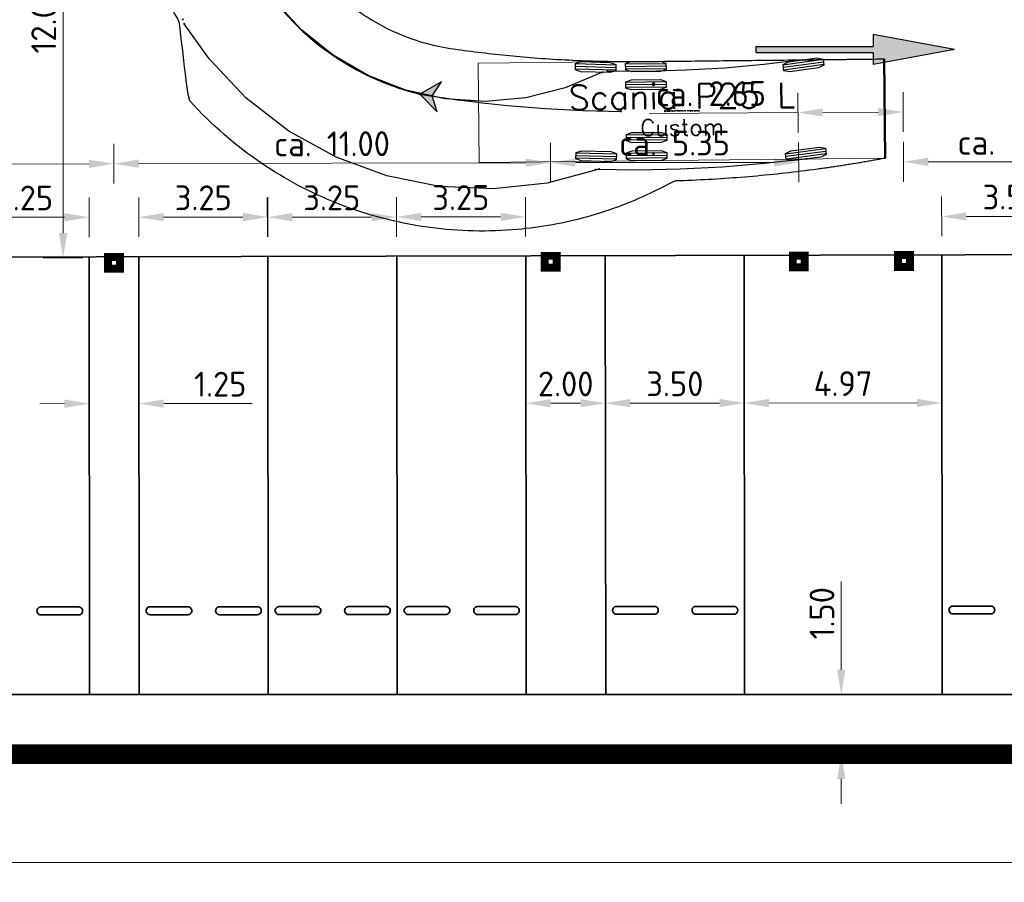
# Model space of a CAD drawing. Header units: metres. Extents: x -173 to 224, y -295 to 41.
# Tile 22 of 41: x 3 to 28, y -30 to -8. Entities that reach past the tile are written whole.
import ezdxf
from ezdxf.enums import TextEntityAlignment as Align

# ---------------------------------------------------------------- set-up
doc = ezdxf.new("R2010")
doc.units = ezdxf.units.M
doc.layers.get('0').update_dxf_attribs({"lineweight": 25})
doc.layers.get('Defpoints').update_dxf_attribs({"color": 40, "lineweight": 25})
for name, color, linetype, lineweight in [('N-WE-VH-KANTVERHARDING-G', 210, 'Continuous', 35), ('N-WE-VW-MARKERING_PIJL-S', 7, 'Continuous', 25), ('X-XX-AL-AANKLEDING-S', 7, 'Continuous', 25), ('X-XX-AL-M-250', 7, 'Continuous', 18)]:
    doc.layers.add(name, color=color, linetype=linetype, lineweight=lineweight)
doc.layers.add('X-XX-AL-BESTAANDE PIJLER OVERKAPPING-A', color=130, linetype='Continuous')
doc.layers.add('X-XX-AL-EXTRA TERREIN PARKEREN', color=30, linetype='Continuous')
doc.styles.add('NLCS-ISO-M250-T25', font='NLCS-ISO.ttf', dxfattribs={"height": 0.625})
doc.styles.add('TSText', font='Simplex.shx')
doc.dimstyles.new('NLCS-M250-T25-PIJL_L2_H4', dxfattribs={"dimscale": 0.25, "dimtxt": 2.5, "dimasz": 2.5, "dimexe": 2, "dimexo": 2, "dimgap": 0.7, "dimtad": 1, "dimzin": 0, "dimdsep": 46, "dimtxsty": 'NLCS-ISO-M250-T25', "dimcen": 0, "dimdle": 2, "dimclrd": 256, "dimclre": 256, "dimclrt": 256, "dimadec": 4, "dimazin": 0, "dimtfac": 1, "dimtdec": 3, "dimtofl": 0, "dimtmove": 0, "dimatfit": 3, "dimfxl": 2, "dimfxlon": 1, "dimtfillclr": 256, "dimtolj": 1, "dimtzin": 0, "dimlwd": -1, "dimlwe": -1, "dimarcsym": 0})

# ---------------------------------------------------------------- blocks, each defined once
blk = doc.blocks.new('*D85')
at = {"layer": 'Defpoints', "color": 0, "transparency": 16777216}
for p in [(-5.896, -26.654), (81.638, -26.654), (81.638, -29.383)]:
    blk.add_point(p, dxfattribs=at)
at = {"layer": 'X-XX-AL-M-250', "transparency": 16777216}
for p, q in [((-5.896, -28.883), (-5.896, -29.883)), ((81.638, -28.883), (81.638, -29.883)), ((-5.271, -29.383), (81.013, -29.383))]:
    blk.add_line(p, q, dxfattribs=at)
for points in [[(-5.271, -29.279), (-5.271, -29.487), (-5.896, -29.383)], [(81.013, -29.279), (81.013, -29.487), (81.638, -29.383)]]:
    blk.add_solid(points, dxfattribs=at)
at = {"layer": 'X-XX-AL-M-250', "transparency": 16777216, "insert": (37.871, -28.896), "char_height": 0.625, "attachment_point": 5, "style": 'NLCS-ISO-M250-T25'}
blk.add_mtext('\\A1;87.53', dxfattribs=at)
blk = doc.blocks.new('N-SVW-MARKERING_PIJL_RD_5.0')
blk.add_hatch(color=256).paths.add_polyline_path([(2.95, 0.375), (2.95, 0.075), (0, 0.075), (0, -0.075), (2.95, -0.075), (2.95, -0.375), (5, 0)])
for p, q in [((2.95, 0.375), (2.95, 0.075)), ((5, 0), (2.95, 0.375)), ((0, 0.075), (2.95, 0.075)), ((0, -0.075), (0, 0.075)), ((5, 0), (2.95, -0.375)), ((0, -0.075), (2.95, -0.075)), ((2.95, -0.075), (2.95, -0.375))]:
    blk.add_line(p, q)
blk = doc.blocks.new('*D94')
at = {"layer": 'Defpoints', "color": 0, "transparency": 16777216}
for p in [(17.226, -2.154), (4.226, -14.154), (17.226, -14.154)]:
    blk.add_point(p, dxfattribs=at)
at = {"layer": 'X-XX-AL-M-250', "transparency": 16777216}
for p, q in [((4.726, -2.154), (3.726, -2.154)), ((4.226, -2.779), (4.226, -13.529)), ((4.726, -14.154), (3.726, -14.154))]:
    blk.add_line(p, q, dxfattribs=at)
for points in [[(4.122, -2.779), (4.33, -2.779), (4.226, -2.154)], [(4.122, -13.529), (4.33, -13.529), (4.226, -14.154)]]:
    blk.add_solid(points, dxfattribs=at)
at = {"layer": 'X-XX-AL-M-250', "transparency": 16777216, "insert": (3.739, -8.154), "char_height": 0.625, "attachment_point": 5, "rotation": 90, "style": 'NLCS-ISO-M250-T25'}
blk.add_mtext('\\A1;12.00', dxfattribs=at)
blk = doc.blocks.new('*U103')
at = {"layer": 'X-XX-AL-AANKLEDING-S', "color": 2, "linetype": 'Continuous', "lineweight": 0, "ltscale": 0.3048, "transparency": 33554687}
blk.add_circle((0, 0), 0.0127, dxfattribs=at)
blk = doc.blocks.new('*U104')
at = {"layer": 'X-XX-AL-AANKLEDING-S', "color": 2, "linetype": 'Continuous', "lineweight": 0, "ltscale": 0.3048, "transparency": 33554687}
blk.add_circle((0, 0), 0.0127, dxfattribs=at)
blk = doc.blocks.new('*U105')
at = {"layer": 'X-XX-AL-AANKLEDING-S', "color": 2, "linetype": 'Continuous', "lineweight": 0, "ltscale": 0.3048, "transparency": 33554687}
blk.add_circle((0, 0), 0.0127, dxfattribs=at)
blk = doc.blocks.new('*U106')
at = {"layer": 'X-XX-AL-AANKLEDING-S', "color": 2, "linetype": 'Continuous', "lineweight": 0, "ltscale": 0.3048, "transparency": 33554687}
blk.add_circle((0, 0), 0.0127, dxfattribs=at)
blk = doc.blocks.new('*U107')
at = {"layer": 'X-XX-AL-AANKLEDING-S', "color": 2, "linetype": 'Continuous', "lineweight": 0, "ltscale": 0.3048, "transparency": 33554687}
blk.add_circle((0, 0), 0.0127, dxfattribs=at)
blk = doc.blocks.new('*U109')
at = {"layer": 'X-XX-AL-AANKLEDING-S', "color": 2, "linetype": 'Continuous', "lineweight": 0, "ltscale": 0.3048, "transparency": 33554687}
blk.add_circle((0, 0), 0.0127, dxfattribs=at)
blk = doc.blocks.new('*U110')
at = {"layer": 'X-XX-AL-AANKLEDING-S', "color": 2, "linetype": 'Continuous', "lineweight": 0, "ltscale": 0.3048, "transparency": 33554687}
blk.add_circle((0, 0), 0.0127, dxfattribs=at)
blk = doc.blocks.new('*U113')
at = {"layer": 'X-XX-AL-AANKLEDING-S', "color": 2, "linetype": 'Continuous', "lineweight": 0, "ltscale": 0.3048, "transparency": 33554687}
blk.add_circle((0, 0), 0.0127, dxfattribs=at)
blk = doc.blocks.new('*U119')
at = {"layer": 'X-XX-AL-AANKLEDING-S', "color": 3, "linetype": 'Continuous', "ltscale": 0.3048, "transparency": 33554687, "flags": 128}
for points in [[(79.757, -11.646), (79.723, -11.652), (79.69, -11.659), (79.656, -11.665), (79.622, -11.671), (79.588, -11.677), (79.554, -11.683), (79.521, -11.689), (79.487, -11.695), (79.453, -11.701), (79.419, -11.707), (79.385, -11.713), (79.352, -11.719), (79.318, -11.725), (79.284, -11.731), (79.25, -11.737), (79.216, -11.742), (79.183, -11.748), (79.149, -11.754), (79.115, -11.759), (79.081, -11.765), (79.047, -11.771), (79.014, -11.776), (78.98, -11.782), (78.946, -11.787), (78.912, -11.793), (78.878, -11.798), (78.845, -11.803), (78.811, -11.809), (78.777, -11.814), (78.743, -11.819), (78.709, -11.825), (78.675, -11.83), (78.642, -11.835), (78.608, -11.84), (78.574, -11.845), (78.54, -11.85), (78.506, -11.855), (78.473, -11.86), (78.439, -11.865), (78.405, -11.87), (78.371, -11.875), (78.337, -11.88), (78.304, -11.885), (78.27, -11.89), (78.236, -11.895), (78.202, -11.899), (78.168, -11.904), (78.134, -11.909), (78.101, -11.913), (78.067, -11.918), (77.965, -11.931), (77.864, -11.945), (77.763, -11.958), (77.661, -11.97), (77.56, -11.983), (77.459, -11.995), (77.357, -12.007), (77.256, -12.018), (77.155, -12.029), (77.053, -12.04), (76.952, -12.051), (76.851, -12.061), (76.749, -12.071), (76.648, -12.081), (76.547, -12.09), (76.445, -12.099), (76.344, -12.108), (76.242, -12.116), (76.141, -12.125), (76.039, -12.132), (75.938, -12.14), (75.836, -12.147), (75.734, -12.154), (75.632, -12.161), (75.53, -12.167), (75.428, -12.174), (75.326, -12.179), (75.224, -12.185), (75.121, -12.19), (75.019, -12.195), (74.916, -12.2), (74.813, -12.204), (74.71, -12.208), (74.607, -12.212), (74.504, -12.215), (74.4, -12.25), (74.297, -12.306), (74.193, -12.361), (74.089, -12.414), (73.985, -12.466), (73.88, -12.516), (73.776, -12.565), (73.67, -12.613), (73.565, -12.659), (73.459, -12.705), (73.353, -12.749), (73.246, -12.791), (73.14, -12.832), (73.032, -12.872), (72.925, -12.911), (72.817, -12.948), (72.709, -12.984), (72.601, -13.019), (72.493, -13.053), (72.384, -13.085), (72.275, -13.115), (72.167, -13.145), (72.058, -13.174), (71.949, -13.2), (71.839, -13.226), (71.73, -13.251), (71.62, -13.274), (71.51, -13.296), (71.4, -13.316), (71.289, -13.336), (71.178, -13.354), (71.067, -13.371), (70.956, -13.387), (70.844, -13.402), (70.731, -13.415), (70.619, -13.427), (70.505, -13.437), (70.369, -13.449), (70.232, -13.458), (70.095, -13.466), (69.958, -13.471), (69.821, -13.475), (69.684, -13.477), (69.546, -13.476), (69.409, -13.474), (69.272, -13.47), (69.135, -13.464), (68.998, -13.457), (68.861, -13.447), (68.724, -13.436), (68.588, -13.422), (68.452, -13.407), (68.316, -13.39), (68.181, -13.371), (68.046, -13.35), (67.912, -13.327), (67.778, -13.303), (67.644, -13.276), (67.511, -13.248), (67.379, -13.219), (67.247, -13.187), (67.115, -13.153), (66.985, -13.118), (66.855, -13.081), (66.725, -13.043), (66.597, -13.002), (66.469, -12.96), (66.341, -12.916), (66.214, -12.871), (66.089, -12.824), (65.963, -12.775), (65.839, -12.724), (65.715, -12.672), (65.592, -12.618), (65.47, -12.563), (65.349, -12.506), (65.229, -12.447), (65.109, -12.387), (64.99, -12.325), (64.872, -12.262), (64.755, -12.197), (64.639, -12.13), (64.524, -12.062), (64.41, -11.992), (64.296, -11.921), (64.184, -11.848), (64.072, -11.774), (63.962, -11.698), (63.838, -11.61), (63.716, -11.521), (63.595, -11.43), (63.476, -11.337), (63.358, -11.242), (63.241, -11.145), (63.126, -11.046), (63.013, -10.946), (62.901, -10.844), (62.79, -10.74), (62.681, -10.635), (62.574, -10.528), (62.469, -10.419), (62.365, -10.309), (62.263, -10.197), (62.215, -10.038), (62.193, -9.86), (62.171, -9.686), (62.15, -9.514), (62.13, -9.346), (62.11, -9.181), (62.09, -9.018), (62.072, -8.858), (62.054, -8.701), (62.036, -8.546), (62.019, -8.394), (62.002, -8.243), (61.947, -8.117), (61.878, -8), (61.812, -7.881), (61.747, -7.761), (61.684, -7.641), (61.623, -7.519), (61.564, -7.397), (61.506, -7.273), (61.451, -7.15), (61.398, -7.025), (61.346, -6.901), (61.297, -6.775), (61.25, -6.65), (61.205, -6.525), (61.162, -6.399), (61.121, -6.274), (61.083, -6.149), (61.046, -6.024), (61.011, -5.899), (60.978, -5.774), (60.948, -5.65), (60.919, -5.525), (60.892, -5.402), (60.867, -5.278), (60.844, -5.155), (60.823, -5.033), (60.803, -4.911), (60.786, -4.789), (60.77, -4.668), (60.756, -4.548), (60.744, -4.428), (60.733, -4.309), (60.724, -4.19), (60.716, -4.073), (60.71, -3.956), (60.706, -3.84), (60.704, -3.724), (60.702, -3.61), (60.703, -3.497), (60.704, -3.384), (60.707, -3.272), (60.712, -3.161), (60.718, -3.05), (60.725, -2.94), (60.733, -2.831), (60.743, -2.722), (60.754, -2.614), (60.766, -2.507), (60.78, -2.4), (60.794, -2.293), (60.81, -2.187), (60.828, -2.081), (60.846, -1.976), (60.866, -1.87), (60.887, -1.765), (60.909, -1.66), (60.933, -1.555), (60.958, -1.451), (60.984, -1.346), (61.012, -1.241), (61.041, -1.136), (61.072, -1.032), (61.103, -0.927), (61.136, -0.822), (61.171, -0.717), (61.207, -0.613), (61.245, -0.508), (61.284, -0.403), (61.324, -0.298), (61.366, -0.194), (61.41, -0.089), (61.455, 0.016), (61.467, 0.119), (61.463, 0.222), (61.46, 0.324), (61.456, 0.427), (61.453, 0.53), (61.449, 0.633), (61.446, 0.736), (61.443, 0.838), (61.44, 0.941), (61.437, 1.044), (61.434, 1.147), (61.431, 1.249), (61.429, 1.352), (61.426, 1.455), (61.423, 1.558), (61.421, 1.661), (61.419, 1.763), (61.417, 1.866), (61.414, 1.969), (61.412, 2.072), (61.41, 2.174), (61.409, 2.277), (61.407, 2.38), (61.405, 2.482), (61.404, 2.585), (61.402, 2.687), (61.401, 2.79), (61.399, 2.893), (61.398, 2.995), (61.397, 3.098), (61.396, 3.2), (61.395, 3.303), (61.394, 3.405), (61.394, 3.508), (61.393, 3.61), (61.392, 3.712), (61.392, 3.815), (61.392, 3.917), (61.391, 4.019), (61.391, 4.121), (61.391, 4.224), (61.391, 4.326), (61.391, 4.428), (61.391, 4.53), (61.392, 4.632), (61.392, 4.734), (61.392, 4.836), (61.393, 4.938), (61.394, 5.04), (61.394, 5.142), (61.395, 5.244), (61.396, 5.346), (61.397, 5.448), (61.398, 5.549), (61.399, 5.651), (61.401, 5.753), (61.402, 5.855), (61.403, 5.956), (61.405, 6.058), (61.407, 6.16), (61.408, 6.261), (61.41, 6.363), (61.412, 6.464), (61.414, 6.566), (61.416, 6.667), (61.418, 6.769), (61.421, 6.87), (61.423, 6.971), (61.426, 7.072), (61.428, 7.172), (61.429, 7.206), (61.43, 7.24), (61.431, 7.273), (61.432, 7.307), (61.432, 7.341), (61.433, 7.375), (61.434, 7.409), (61.435, 7.442), (61.436, 7.476), (61.437, 7.51), (61.438, 7.544), (61.439, 7.577), (61.44, 7.611), (61.441, 7.645), (61.442, 7.679), (61.443, 7.713), (61.444, 7.746), (61.445, 7.78), (61.446, 7.814), (61.446, 7.847), (61.447, 7.881), (61.447, 7.915), (61.448, 7.949), (61.448, 7.982), (61.449, 8.016), (61.45, 8.05), (61.45, 8.083), (61.451, 8.117), (61.451, 8.151), (61.452, 8.184), (61.453, 8.218), (61.453, 8.252), (61.454, 8.285), (61.455, 8.319), (61.455, 8.352), (61.456, 8.386), (61.457, 8.419), (61.457, 8.453), (61.458, 8.486), (61.459, 8.52), (61.459, 8.553), (61.46, 8.586), (61.461, 8.619), (61.461, 8.653), (61.462, 8.686), (61.463, 8.719), (61.464, 8.752), (61.464, 8.785), (61.465, 8.818), (61.466, 8.851), (63.966, 8.852), (63.966, 8.819), (63.966, 8.787), (63.966, 8.753), (63.966, 8.72), (63.966, 8.687), (63.966, 8.654), (63.966, 8.621), (63.966, 8.587), (63.966, 8.554), (63.966, 8.521), (63.966, 8.487), (63.966, 8.454), (63.966, 8.42), (63.966, 8.387), (63.966, 8.353), (63.966, 8.32), (63.966, 8.286), (63.966, 8.253), (63.966, 8.219), (63.966, 8.186), (63.966, 8.152), (63.966, 8.118), (63.966, 8.085), (63.966, 8.051), (63.966, 8.017), (63.966, 7.984), (63.966, 7.95), (63.966, 7.916), (63.966, 7.882), (63.966, 7.849), (63.966, 7.815), (63.966, 7.781), (63.966, 7.748), (63.966, 7.714), (63.966, 7.68), (63.967, 7.646), (63.967, 7.613), (63.967, 7.579), (63.967, 7.545), (63.967, 7.511), (63.967, 7.477), (63.967, 7.444), (63.967, 7.41), (63.967, 7.376), (63.967, 7.342), (63.967, 7.309), (63.967, 7.275), (63.967, 7.241), (63.967, 7.207), (63.967, 7.173), (63.967, 7.073), (63.967, 6.972), (63.967, 6.871), (63.967, 6.77), (63.967, 6.669), (63.967, 6.567), (63.967, 6.466), (63.967, 6.364), (63.967, 6.263), (63.967, 6.162), (63.967, 6.06), (63.967, 5.959), (63.967, 5.857), (63.967, 5.756), (63.968, 5.654), (63.968, 5.553), (63.968, 5.452), (63.968, 5.35), (63.968, 5.249), (63.968, 5.148), (63.968, 5.046), (63.968, 4.945), (63.968, 4.844), (63.968, 4.743), (63.968, 4.641), (63.968, 4.54), (63.968, 4.439), (63.968, 4.338), (63.969, 4.237), (63.969, 4.136), (63.969, 4.035), (63.97, 3.934), (63.97, 3.833), (63.971, 3.732), (63.971, 3.631), (63.972, 3.53), (63.973, 3.43), (63.974, 3.329), (63.974, 3.228), (63.975, 3.127), (63.976, 3.026), (63.978, 2.926), (63.979, 2.825), (63.98, 2.724), (63.982, 2.624), (63.983, 2.523), (63.985, 2.423), (63.987, 2.322), (63.988, 2.222), (63.99, 2.121), (63.992, 2.021), (63.994, 1.92), (63.997, 1.82), (63.999, 1.719), (64.001, 1.619), (64.004, 1.518)], [(64.004, 1.518), (64.006, 1.418), (64.009, 1.317), (64.012, 1.217), (64.014, 1.117), (64.017, 1.016), (64.02, 0.916), (64.023, 0.815), (64.027, 0.715), (64.03, 0.615), (64.033, 0.514), (64.037, 0.414), (64.04, 0.314), (64.044, 0.213), (64.048, 0.113), (64.051, 0.012), (64.055, -0.088), (64.059, -0.188), (64.063, -0.289), (64.068, -0.389), (64.072, -0.489), (64.076, -0.59), (64.081, -0.69), (64.085, -0.791), (64.09, -0.891), (64.095, -0.991), (64.099, -1.092), (64.104, -1.192), (64.109, -1.292), (64.114, -1.393), (64.12, -1.493), (64.125, -1.593), (64.13, -1.693), (64.136, -1.793), (64.141, -1.893), (64.147, -1.992), (64.152, -2.092), (64.158, -2.191), (64.164, -2.29), (64.17, -2.388), (64.176, -2.487), (64.182, -2.584), (64.188, -2.682), (64.194, -2.779), (64.2, -2.876), (64.206, -2.972), (64.213, -3.068), (64.219, -3.163), (64.226, -3.258), (64.232, -3.352), (64.239, -3.446), (64.245, -3.539), (64.252, -3.632), (64.258, -3.724), (64.265, -3.816), (64.272, -3.907), (64.279, -3.998), (64.287, -4.089), (64.296, -4.178), (64.307, -4.267), (64.319, -4.355), (64.333, -4.443), (64.348, -4.53), (64.364, -4.616), (64.382, -4.702), (64.401, -4.786), (64.421, -4.87), (64.443, -4.953), (64.465, -5.035), (64.489, -5.117), (64.514, -5.197), (64.54, -5.277), (64.567, -5.356), (64.595, -5.434), (64.625, -5.511), (64.655, -5.588), (64.687, -5.664), (64.719, -5.739), (64.753, -5.813), (64.787, -5.887), (64.823, -5.96), (64.86, -6.033), (64.897, -6.105), (64.936, -6.176), (64.976, -6.247), (65.017, -6.317), (65.059, -6.386), (65.103, -6.455), (65.147, -6.523), (65.192, -6.591), (65.238, -6.658), (65.286, -6.724), (65.334, -6.789), (65.383, -6.854), (65.434, -6.918), (65.485, -6.981), (65.537, -7.044), (65.59, -7.105), (65.644, -7.166), (65.699, -7.226), (65.755, -7.285), (65.812, -7.344), (65.87, -7.401), (65.928, -7.458), (65.988, -7.513), (66.048, -7.568), (66.109, -7.622), (66.171, -7.675), (66.233, -7.727), (66.297, -7.778), (66.361, -7.828), (66.426, -7.877), (66.492, -7.925), (66.558, -7.972), (66.63, -8.021), (66.703, -8.07), (66.777, -8.117), (66.851, -8.162), (66.927, -8.207), (67.003, -8.25), (67.079, -8.293), (67.157, -8.333), (67.235, -8.373), (67.313, -8.412), (67.393, -8.449), (67.473, -8.484), (67.553, -8.519), (67.634, -8.552), (67.716, -8.584), (67.798, -8.615), (67.881, -8.644), (67.964, -8.672), (68.048, -8.698), (68.132, -8.723), (68.217, -8.747), (68.302, -8.769), (68.387, -8.79), (68.473, -8.81), (68.56, -8.828), (68.646, -8.845), (68.733, -8.861), (68.821, -8.875), (68.908, -8.887), (68.996, -8.9), (69.084, -8.912), (69.171, -8.924), (69.259, -8.936), (69.346, -8.947), (69.433, -8.958), (69.521, -8.969), (69.608, -8.98), (69.696, -8.99), (69.783, -9), (69.87, -9.01), (69.958, -9.02), (70.045, -9.029), (70.133, -9.038), (70.22, -9.047), (70.308, -9.056), (70.396, -9.065), (70.483, -9.073), (70.571, -9.081), (70.659, -9.088), (70.746, -9.096), (70.834, -9.103), (70.931, -9.111), (71.028, -9.118), (71.126, -9.126), (71.223, -9.132), (71.321, -9.139), (71.419, -9.145), (71.517, -9.151), (71.615, -9.157), (71.713, -9.162), (71.811, -9.167), (71.91, -9.172), (72.008, -9.177), (72.106, -9.181), (72.205, -9.185), (72.304, -9.188), (72.402, -9.191), (72.501, -9.194), (72.6, -9.197), (72.698, -9.199), (72.797, -9.201), (72.896, -9.203), (72.995, -9.205), (73.094, -9.206), (73.192, -9.207), (73.292, -9.207), (73.391, -9.207), (73.49, -9.207), (73.589, -9.207), (73.689, -9.206), (73.789, -9.205), (73.888, -9.204), (73.988, -9.203), (74.088, -9.202), (74.188, -9.201), (74.288, -9.199), (74.388, -9.198), (74.488, -9.197), (74.589, -9.196), (74.689, -9.195), (74.79, -9.194), (74.89, -9.193), (74.991, -9.192), (75.092, -9.191), (75.193, -9.19), (75.294, -9.188), (75.395, -9.187), (75.496, -9.186), (75.598, -9.185), (75.699, -9.184), (75.8, -9.183), (75.902, -9.182), (76.003, -9.181), (76.105, -9.18), (76.206, -9.179), (76.308, -9.177), (76.41, -9.176), (76.511, -9.175), (76.613, -9.174), (76.715, -9.173), (76.817, -9.172), (76.918, -9.171), (77.02, -9.17), (77.122, -9.169), (77.223, -9.168), (77.325, -9.166), (77.427, -9.165), (77.529, -9.164), (77.63, -9.163), (77.732, -9.162), (77.834, -9.161), (77.935, -9.16), (78.037, -9.159), (78.071, -9.158), (78.105, -9.158), (78.138, -9.158), (78.172, -9.157), (78.206, -9.157), (78.24, -9.156), (78.274, -9.156), (78.308, -9.156), (78.342, -9.155), (78.375, -9.155), (78.409, -9.155), (78.443, -9.154), (78.477, -9.154), (78.511, -9.154), (78.545, -9.153), (78.579, -9.153), (78.613, -9.152), (78.646, -9.152), (78.68, -9.152), (78.714, -9.151), (78.748, -9.151), (78.782, -9.151), (78.816, -9.15), (78.85, -9.15), (78.883, -9.15), (78.917, -9.149), (78.951, -9.149), (78.985, -9.148), (79.019, -9.148), (79.053, -9.148), (79.087, -9.147), (79.121, -9.147), (79.154, -9.147), (79.188, -9.146), (79.222, -9.146), (79.256, -9.145), (79.29, -9.145), (79.324, -9.145), (79.358, -9.144), (79.391, -9.144), (79.425, -9.144), (79.459, -9.143), (79.493, -9.143), (79.527, -9.143), (79.561, -9.142), (79.595, -9.142), (79.628, -9.141), (79.662, -9.141), (79.696, -9.141), (79.73, -9.14), (79.757, -11.646)]]:
    blk.add_lwpolyline(points, dxfattribs=at)
blk = doc.blocks.new('*U121')
at = {"layer": 'X-XX-AL-AANKLEDING-S', "color": 254, "linetype": 'Continuous', "lineweight": 0, "ltscale": 0.3048, "transparency": 33554687}
blk.add_lwpolyline([(0, 1.25), (-10.24, 1.25), (-10.24, -1.25), (0, -1.25), (0, 1.25), (0, 1.25)], close=True, dxfattribs=at)
blk = doc.blocks.new('*U120')
at = {"layer": 'X-XX-AL-AANKLEDING-S', "color": 2, "linetype": 'Continuous', "ltscale": 0.3048, "transparency": 33554687}
for p, q in [((0.467, 1.253), (-0.54, 1.116)), ((-4.761, 0.988), (-5.776, 1.017)), ((-4.759, 1.051), (-5.775, 1.08)), ((-4.757, 1.115), (-5.773, 1.144)), ((-3.495, 1.149), (-4.511, 1.138)), ((-3.494, 1.085), (-4.51, 1.074)), ((-3.493, 1.022), (-4.509, 1.011)), ((0.475, 1.19), (-0.531, 1.053)), ((0.484, 1.127), (-0.523, 0.99)), ((-3.49, 0.691), (-4.506, 0.68)), ((-3.489, 0.628), (-4.505, 0.617)), ((-3.488, 0.564), (-4.504, 0.553)), ((-3.475, -0.64), (-4.491, -0.651)), ((-3.475, -0.704), (-4.491, -0.715)), ((-3.474, -0.767), (-4.49, -0.778)), ((-4.746, -1.257), (-5.762, -1.23)), ((-4.744, -1.193), (-5.76, -1.167)), ((-4.743, -1.13), (-5.758, -1.103)), ((-3.47, -1.097), (-4.486, -1.108)), ((-3.47, -1.161), (-4.486, -1.172)), ((-3.469, -1.224), (-4.485, -1.235)), ((0.523, -0.994), (-0.485, -1.124)), ((0.531, -1.057), (-0.477, -1.187)), ((0.539, -1.12), (-0.469, -1.25))]:
    blk.add_line(p, q, dxfattribs=at)
at = {"layer": 'X-XX-AL-AANKLEDING-S', "color": 254, "linetype": 'Continuous', "ltscale": 0.3048, "transparency": 33554687, "flags": 128}
for points in [[(0.465, 1.269), (0.486, 1.112), (0.352, 1.045), (-0.373, 0.947), (-0.521, 0.975), (-0.542, 1.132), (-0.407, 1.198), (0.317, 1.297)], [(-4.757, 1.13), (-4.761, 0.972), (-4.905, 0.928), (-5.636, 0.949), (-5.777, 1.001), (-5.772, 1.16), (-5.629, 1.203), (-4.898, 1.182)], [(-3.495, 1.164), (-3.493, 1.006), (-3.635, 0.957), (-4.366, 0.949), (-4.509, 0.995), (-4.511, 1.153), (-4.369, 1.203), (-3.638, 1.211)], [(-3.49, 0.707), (-3.488, 0.549), (-3.63, 0.499), (-4.361, 0.491), (-4.504, 0.538), (-4.506, 0.696), (-4.364, 0.745), (-3.633, 0.753)], [(-3.475, -0.624), (-3.474, -0.783), (-3.615, -0.832), (-4.347, -0.84), (-4.49, -0.794), (-4.491, -0.635), (-4.35, -0.586), (-3.618, -0.578)], [(0.521, -0.979), (0.541, -1.136), (0.406, -1.201), (-0.32, -1.294), (-0.467, -1.265), (-0.487, -1.108), (-0.352, -1.043), (0.374, -0.949)], [(-4.742, -1.114), (-4.747, -1.273), (-4.89, -1.317), (-5.621, -1.297), (-5.762, -1.246), (-5.758, -1.087), (-5.615, -1.043), (-4.883, -1.063)], [(-3.47, -1.082), (-3.469, -1.24), (-3.61, -1.289), (-4.342, -1.297), (-4.485, -1.251), (-4.486, -1.093), (-4.345, -1.043), (-3.613, -1.035)]]:
    blk.add_lwpolyline(points, close=True, dxfattribs=at)
at = {"layer": 'X-XX-AL-AANKLEDING-S', "rotation": 0.6223287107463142}
blk.add_blockref('*U121', (2.03, 0.022), dxfattribs=at)
at = {"layer": 'X-XX-AL-AANKLEDING-S', "color": 4, "transparency": 33554687, "style": 'TSText'}
for s, height, p in [('Scania P25 L', 0.625, (-3.094, 0.329)), ('Custom', 0.4167, (-3.085, -0.452)), ('(c) 2022 Transoft Solutions, Inc. All rights reserved.', 0.025, (-3.09, -0.034))]:
    blk.add_text(s, height=height, rotation=0.6223, dxfattribs=at).set_placement(p, align=Align.MIDDLE_CENTER)
blk = doc.blocks.new('*U124')
at = {"layer": 'X-XX-AL-AANKLEDING-S', "color": 6, "linetype": 'Continuous', "lineweight": 0, "ltscale": 0.3048, "transparency": 33554687}
blk.add_circle((0, 0), 0.0127, dxfattribs=at)
blk = doc.blocks.new('*U125')
at = {"layer": 'X-XX-AL-AANKLEDING-S', "color": 6, "linetype": 'Continuous', "lineweight": 0, "ltscale": 0.3048, "transparency": 33554687}
blk.add_circle((0, 0), 0.0127, dxfattribs=at)
blk = doc.blocks.new('*U126')
at = {"layer": 'X-XX-AL-AANKLEDING-S', "transparency": 33554687}
blk.add_hatch(color=4, dxfattribs=at).paths.add_polyline_path([(0, 0), (0.436, -0.448), (0.309, -0.045), (0.545, 0.306)])
at = {"layer": 'X-XX-AL-AANKLEDING-S', "color": 4, "linetype": 'Continuous', "ltscale": 0.3048, "transparency": 33554687, "flags": 128}
blk.add_lwpolyline([(0, 0), (0.436, -0.448), (0.309, -0.045), (0.545, 0.306)], close=True, dxfattribs=at)
blk = doc.blocks.new('*U127')
at = {"layer": 'X-XX-AL-AANKLEDING-S', "color": 6, "linetype": 'Continuous', "lineweight": 0, "ltscale": 0.3048, "transparency": 33554687}
blk.add_circle((0, 0), 0.0127, dxfattribs=at)
blk = doc.blocks.new('*U102')
at = {"layer": 'X-XX-AL-AANKLEDING-S', "color": 2, "linetype": 'Continuous', "ltscale": 0.3048, "transparency": 33554687, "flags": 128}
for points in [[(72.657, -9.477), (71.717, -9.872), (70.728, -10.118), (69.712, -10.209), (68.695, -10.144), (67.7, -9.924), (66.75, -9.555), (65.867, -9.044), (65.074, -8.404), (64.516, -7.809)], [(72.572, -11.914), (71.26, -12.267), (69.909, -12.415), (68.552, -12.354), (67.22, -12.086), (65.945, -11.617), (64.756, -10.959), (63.683, -10.126), (62.749, -9.139), (62.118, -8.254)], [(77.703, -9.164), (76.722, -9.282), (75.738, -9.37), (74.753, -9.427), (73.765, -9.453), (72.778, -9.449)], [(77.791, -11.66), (76.733, -11.779), (75.672, -11.866), (74.609, -11.92), (73.545, -11.941), (72.481, -11.929)]]:
    blk.add_lwpolyline(points, dxfattribs=at)
at = {"layer": 'X-XX-AL-AANKLEDING-S', "color": 6, "linetype": 'Continuous', "ltscale": 0.3048, "transparency": 33554687}
for centre, radius, start, end in [((69.625, -3.572), 6.644, 178.806, 256.3092), ((73.4, 22.501), 32.964, 260.6651, 269.5188)]:
    blk.add_arc(centre, radius, start, end, dxfattribs=at)
at = {"layer": 'X-XX-AL-AANKLEDING-S'}
for name, p in [('*U119', (0, 0)), ('*U113', (62.081, -8.147)), ('*U110', (62.118, -8.254)), ('*U120', (77.748, -10.412)), ('*U103', (77.703, -9.164)), ('*U107', (72.657, -9.477)), ('*U104', (72.778, -9.449)), ('*U126', (68.053, -10.027)), ('*U105', (77.791, -11.66)), ('*U109', (72.572, -11.914)), ('*U106', (72.481, -11.929))]:
    blk.add_blockref(name, p, dxfattribs=at)
for name, p, rotation in [('*U127', (68.053, -10.027), 166.3092161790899), ('*U125', (68.053, -10.027), 170.6651244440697), ('*U124', (73.123, -10.462), 179.5187578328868)]:
    blk.add_blockref(name, p, dxfattribs=dict(at, rotation=rotation))
blk = doc.blocks.new('*D280')
at = {"layer": 'Defpoints', "color": 0, "transparency": 16777216}
for p in [(4.883, -13.129), (1.636, -15.924), (4.886, -15.921)]:
    blk.add_point(p, dxfattribs=at)
at = {"layer": 'X-XX-AL-M-250', "transparency": 16777216}
for p, q in [((1.633, -13.632), (1.633, -12.632)), ((4.883, -13.629), (4.883, -12.629)), ((2.258, -13.131), (4.258, -13.13))]:
    blk.add_line(p, q, dxfattribs=at)
for points in [[(2.258, -13.027), (2.258, -13.236), (1.633, -13.132)], [(4.258, -13.025), (4.258, -13.234), (4.883, -13.129)]]:
    blk.add_solid(points, dxfattribs=at)
at = {"layer": 'X-XX-AL-M-250', "transparency": 16777216, "insert": (3.258, -12.643), "char_height": 0.625, "attachment_point": 5, "rotation": 0.0517, "style": 'NLCS-ISO-M250-T25'}
blk.add_mtext('\\A1;3.25', dxfattribs=at)
blk = doc.blocks.new('*D257')
at = {"layer": 'Defpoints', "color": 0, "transparency": 16777216}
for p in [(5.502, -11.782), (-5.233, -14.454), (5.509, -14.427)]:
    blk.add_point(p, dxfattribs=at)
at = {"layer": 'X-XX-AL-M-250', "transparency": 16777216}
for p, q in [((-5.239, -12.309), (-5.241, -11.309)), ((5.503, -12.282), (5.501, -11.282)), ((-4.615, -11.807), (4.877, -11.783))]:
    blk.add_line(p, q, dxfattribs=at)
for points in [[(-4.615, -11.703), (-4.615, -11.911), (-5.24, -11.809)], [(4.877, -11.679), (4.877, -11.888), (5.502, -11.782)]]:
    blk.add_solid(points, dxfattribs=at)
at = {"layer": 'X-XX-AL-M-250', "transparency": 16777216, "insert": (0.13, -11.308), "char_height": 0.625, "attachment_point": 5, "rotation": 0.1445, "style": 'NLCS-ISO-M250-T25'}
blk.add_mtext('\\A1;ca. 11.00', dxfattribs=at)
blk = doc.blocks.new('*D282')
at = {"layer": 'Defpoints', "color": 0, "transparency": 16777216}
for p in [(4.887, -17.825), (6.137, -17.824), (6.137, -17.824)]:
    blk.add_point(p, dxfattribs=at)
at = {"layer": 'X-XX-AL-M-250', "transparency": 16777216}
for p, q in [((4.887, -17.825), (4.887, -17.325)), ((6.137, -17.824), (6.137, -17.324)), ((4.262, -17.825), (3.637, -17.826)), ((6.762, -17.823), (8.987, -17.821))]:
    blk.add_line(p, q, dxfattribs=at)
for points in [[(4.262, -17.721), (4.262, -17.93), (4.887, -17.825)], [(6.762, -17.719), (6.762, -17.927), (6.137, -17.824)]]:
    blk.add_solid(points, dxfattribs=at)
at = {"layer": 'X-XX-AL-M-250', "transparency": 16777216, "insert": (8.187, -17.334), "char_height": 0.625, "attachment_point": 5, "rotation": 0.0517, "style": 'NLCS-ISO-M250-T25'}
blk.add_mtext('\\A1;1.25', dxfattribs=at)
blk = doc.blocks.new('*D283')
at = {"layer": 'Defpoints', "color": 0, "transparency": 16777216}
for p in [(15.887, -17.815), (17.887, -17.813), (17.887, -17.813)]:
    blk.add_point(p, dxfattribs=at)
at = {"layer": 'X-XX-AL-M-250', "transparency": 16777216}
for p, q in [((15.887, -17.815), (15.887, -17.315)), ((17.887, -17.813), (17.887, -17.313)), ((16.512, -17.814), (17.262, -17.814))]:
    blk.add_line(p, q, dxfattribs=at)
for points in [[(16.512, -17.71), (16.512, -17.919), (15.887, -17.815)], [(17.262, -17.71), (17.262, -17.918), (17.887, -17.813)]]:
    blk.add_solid(points, dxfattribs=at)
at = {"layer": 'X-XX-AL-M-250', "transparency": 16777216, "insert": (16.887, -17.327), "char_height": 0.625, "attachment_point": 5, "rotation": 0.0517, "style": 'NLCS-ISO-M250-T25'}
blk.add_mtext('\\A1;2.00', dxfattribs=at)
blk = doc.blocks.new('*D284')
at = {"layer": 'Defpoints', "color": 0, "transparency": 16777216}
for p in [(9.383, -13.125), (6.134, -14.126), (9.384, -14.123)]:
    blk.add_point(p, dxfattribs=at)
at = {"layer": 'X-XX-AL-M-250', "transparency": 16777216}
for p, q in [((6.133, -13.626), (6.133, -12.628)), ((9.383, -13.623), (9.383, -12.625)), ((6.758, -13.127), (8.758, -13.126))]:
    blk.add_line(p, q, dxfattribs=at)
for points in [[(6.758, -13.023), (6.758, -13.232), (6.133, -13.128)], [(8.758, -13.021), (8.758, -13.23), (9.383, -13.125)]]:
    blk.add_solid(points, dxfattribs=at)
at = {"layer": 'X-XX-AL-M-250', "transparency": 16777216, "insert": (7.758, -12.639), "char_height": 0.625, "attachment_point": 5, "rotation": 0.0517, "style": 'NLCS-ISO-M250-T25'}
blk.add_mtext('\\A1;3.25', dxfattribs=at)
blk = doc.blocks.new('*D258')
at = {"layer": 'Defpoints', "color": 0, "transparency": 16777216}
for p in [(16.503, -11.754), (5.509, -14.427), (16.509, -14.401)]:
    blk.add_point(p, dxfattribs=at)
at = {"layer": 'X-XX-AL-M-250', "transparency": 16777216}
for p, q in [((5.504, -12.28), (5.501, -11.28)), ((16.504, -12.254), (16.501, -11.254)), ((6.128, -11.779), (15.878, -11.756))]:
    blk.add_line(p, q, dxfattribs=at)
for points in [[(15.877, -11.651), (15.878, -11.86), (16.503, -11.754)], [(6.127, -11.675), (6.128, -11.883), (5.503, -11.78)]]:
    blk.add_solid(points, dxfattribs=at)
at = {"layer": 'X-XX-AL-M-250', "transparency": 16777216, "insert": (11.001, -11.279), "char_height": 0.625, "attachment_point": 5, "rotation": 0.1363, "style": 'NLCS-ISO-M250-T25'}
blk.add_mtext('\\A1;ca. 11.00', dxfattribs=at)
blk = doc.blocks.new('*D259')
at = {"layer": 'Defpoints', "color": 0, "transparency": 16777216}
for p in [(22.756, -11.746), (16.509, -14.401), (22.759, -14.394)]:
    blk.add_point(p, dxfattribs=at)
at = {"layer": 'X-XX-AL-M-250', "transparency": 16777216}
for p, q in [((16.506, -12.254), (16.505, -11.254)), ((22.756, -12.246), (22.755, -11.246)), ((17.131, -11.753), (22.131, -11.747))]:
    blk.add_line(p, q, dxfattribs=at)
for points in [[(17.131, -11.649), (17.131, -11.857), (16.506, -11.754)], [(22.131, -11.643), (22.131, -11.851), (22.756, -11.746)]]:
    blk.add_solid(points, dxfattribs=at)
at = {"layer": 'X-XX-AL-M-250', "transparency": 16777216, "insert": (19.63, -11.262), "char_height": 0.625, "attachment_point": 5, "rotation": 0.0686, "style": 'NLCS-ISO-M250-T25'}
blk.add_mtext('\\A1;ca. 5.35', dxfattribs=at)
blk = doc.blocks.new('*D285')
at = {"layer": 'Defpoints', "color": 0, "transparency": 16777216}
for p in [(25.388, -10.479), (25.409, -14.38), (22.759, -14.394)]:
    blk.add_point(p, dxfattribs=at)
at = {"layer": 'X-XX-AL-M-250', "transparency": 16777216}
for p, q in [((22.741, -10.992), (22.736, -9.992)), ((25.391, -10.978), (25.386, -9.979)), ((22.739, -10.492), (18.997, -10.512)), ((24.763, -10.482), (23.364, -10.489))]:
    blk.add_line(p, q, dxfattribs=at)
for points in [[(23.363, -10.385), (23.364, -10.593), (22.739, -10.492)], [(24.763, -10.378), (24.764, -10.586), (25.388, -10.479)]]:
    blk.add_solid(points, dxfattribs=at)
at = {"layer": 'X-XX-AL-M-250', "transparency": 16777216, "insert": (20.545, -10.016), "char_height": 0.625, "attachment_point": 5, "rotation": 0.2959, "style": 'NLCS-ISO-M250-T25'}
blk.add_mtext('\\A1;ca. 2.65', dxfattribs=at)
blk = doc.blocks.new('*D286')
at = {"layer": 'Defpoints', "color": 0, "transparency": 16777216}
for p in [(29.858, -13.105), (26.361, -16.824), (29.861, -16.821)]:
    blk.add_point(p, dxfattribs=at)
at = {"layer": 'X-XX-AL-M-250', "transparency": 16777216}
for p, q in [((26.358, -13.609), (26.357, -12.609)), ((29.858, -13.605), (29.857, -12.605)), ((26.983, -13.108), (29.233, -13.106))]:
    blk.add_line(p, q, dxfattribs=at)
for points in [[(26.983, -13.004), (26.983, -13.212), (26.358, -13.109)], [(29.233, -13.002), (29.233, -13.21), (29.858, -13.105)]]:
    blk.add_solid(points, dxfattribs=at)
at = {"layer": 'X-XX-AL-M-250', "transparency": 16777216, "insert": (28.107, -12.62), "char_height": 0.625, "attachment_point": 5, "rotation": 0.0517, "style": 'NLCS-ISO-M250-T25'}
blk.add_mtext('\\A1;3.50', dxfattribs=at)
blk = doc.blocks.new('*D260')
at = {"layer": 'Defpoints', "color": 0, "transparency": 16777216}
for p in [(30.807, -11.728), (25.397, -14.38), (30.809, -14.375)]:
    blk.add_point(p, dxfattribs=at)
at = {"layer": 'X-XX-AL-M-250', "transparency": 16777216}
for p, q in [((25.395, -12.233), (25.395, -11.233)), ((30.807, -12.228), (30.806, -11.228)), ((26.02, -11.732), (30.182, -11.728))]:
    blk.add_line(p, q, dxfattribs=at)
for points in [[(26.02, -11.628), (26.02, -11.836), (25.395, -11.733)], [(30.181, -11.624), (30.182, -11.832), (30.807, -11.728)]]:
    blk.add_solid(points, dxfattribs=at)
at = {"layer": 'X-XX-AL-M-250', "transparency": 16777216, "insert": (28.1, -11.242), "char_height": 0.625, "attachment_point": 5, "rotation": 0.0517, "style": 'NLCS-ISO-M250-T25'}
blk.add_mtext('\\A1;ca. 5.41', dxfattribs=at)
blk = doc.blocks.new('*D278')
at = {"layer": 'Defpoints', "color": 0, "transparency": 16777216}
for p in [(17.887, -17.813), (21.387, -17.81), (21.387, -17.81)]:
    blk.add_point(p, dxfattribs=at)
at = {"layer": 'X-XX-AL-M-250', "transparency": 16777216}
for p, q in [((17.887, -17.813), (17.887, -17.313)), ((21.387, -17.81), (21.387, -17.31)), ((18.512, -17.813), (20.762, -17.811))]:
    blk.add_line(p, q, dxfattribs=at)
for points in [[(18.512, -17.708), (18.512, -17.917), (17.887, -17.813)], [(20.762, -17.706), (20.762, -17.915), (21.387, -17.81)]]:
    blk.add_solid(points, dxfattribs=at)
at = {"layer": 'X-XX-AL-M-250', "transparency": 16777216, "insert": (19.637, -17.324), "char_height": 0.625, "attachment_point": 5, "rotation": 0.0517, "style": 'NLCS-ISO-M250-T25'}
blk.add_mtext('\\A1;3.50', dxfattribs=at)
blk = doc.blocks.new('*D288')
at = {"layer": 'Defpoints', "color": 0, "transparency": 16777216}
for p in [(21.387, -17.81), (26.362, -17.805), (26.362, -17.805)]:
    blk.add_point(p, dxfattribs=at)
at = {"layer": 'X-XX-AL-M-250', "transparency": 16777216}
for p, q in [((21.387, -17.81), (21.387, -17.31)), ((26.362, -17.805), (26.362, -17.305)), ((22.012, -17.809), (25.737, -17.806))]:
    blk.add_line(p, q, dxfattribs=at)
for points in [[(22.012, -17.705), (22.012, -17.914), (21.387, -17.81)], [(25.737, -17.702), (25.737, -17.91), (26.362, -17.805)]]:
    blk.add_solid(points, dxfattribs=at)
at = {"layer": 'X-XX-AL-M-250', "transparency": 16777216, "insert": (23.874, -17.32), "char_height": 0.625, "attachment_point": 5, "rotation": 0.0517, "style": 'NLCS-ISO-M250-T25'}
blk.add_mtext('\\A1;4.97', dxfattribs=at)
blk = doc.blocks.new('*D333')
at = {"layer": 'Defpoints', "color": 0, "transparency": 16777216}
for p in [(12.622, -13.125), (9.373, -14.126), (12.623, -14.123)]:
    blk.add_point(p, dxfattribs=at)
at = {"layer": 'X-XX-AL-M-250', "transparency": 16777216}
for p, q in [((9.372, -13.626), (9.371, -12.628)), ((12.622, -13.623), (12.621, -12.625)), ((9.997, -13.127), (11.997, -13.126))]:
    blk.add_line(p, q, dxfattribs=at)
for points in [[(9.997, -13.023), (9.997, -13.232), (9.372, -13.128)], [(11.997, -13.021), (11.997, -13.23), (12.622, -13.125)]]:
    blk.add_solid(points, dxfattribs=at)
at = {"layer": 'X-XX-AL-M-250', "transparency": 16777216, "insert": (10.996, -12.639), "char_height": 0.625, "attachment_point": 5, "rotation": 0.0517, "style": 'NLCS-ISO-M250-T25'}
blk.add_mtext('\\A1;3.25', dxfattribs=at)
blk = doc.blocks.new('*D334')
at = {"layer": 'Defpoints', "color": 0, "transparency": 16777216}
for p in [(15.872, -13.119), (12.623, -14.12), (15.873, -14.117)]:
    blk.add_point(p, dxfattribs=at)
at = {"layer": 'X-XX-AL-M-250', "transparency": 16777216}
for p, q in [((12.622, -13.62), (12.621, -12.622)), ((15.872, -13.617), (15.871, -12.619)), ((13.247, -13.122), (15.247, -13.12))]:
    blk.add_line(p, q, dxfattribs=at)
for points in [[(13.247, -13.017), (13.247, -13.226), (12.622, -13.122)], [(15.247, -13.016), (15.247, -13.224), (15.872, -13.119)]]:
    blk.add_solid(points, dxfattribs=at)
at = {"layer": 'X-XX-AL-M-250', "transparency": 16777216, "insert": (14.246, -12.633), "char_height": 0.625, "attachment_point": 5, "rotation": 0.0517, "style": 'NLCS-ISO-M250-T25'}
blk.add_mtext('\\A1;3.25', dxfattribs=at)
blk = doc.blocks.new('*D336')
at = {"layer": 'Defpoints', "color": 0, "transparency": 16777216}
for p in [(-2.741, -25.154), (23.829, -25.154), (-2.741, -26.654)]:
    blk.add_point(p, dxfattribs=at)
at = {"layer": 'X-XX-AL-M-250', "transparency": 16777216}
for p, q in [((23.829, -24.529), (23.829, -22.304)), ((23.329, -25.154), (24.329, -25.154)), ((23.329, -26.654), (24.329, -26.654)), ((23.829, -27.279), (23.829, -27.904))]:
    blk.add_line(p, q, dxfattribs=at)
for points in [[(23.725, -24.529), (23.934, -24.529), (23.829, -25.154)], [(23.725, -27.279), (23.934, -27.279), (23.829, -26.654)]]:
    blk.add_solid(points, dxfattribs=at)
at = {"layer": 'X-XX-AL-M-250', "transparency": 16777216, "insert": (23.342, -23.104), "char_height": 0.625, "attachment_point": 5, "rotation": 90, "style": 'NLCS-ISO-M250-T25'}
blk.add_mtext('\\A1;1.50', dxfattribs=at)

msp = doc.modelspace()

# ---------------------------------------------------------------- linework, layer by layer
at = {"layer": 'Defpoints', "flags": 128}
msp.add_lwpolyline([(81.638, -26.654), (-5.895, -26.654)], dxfattribs=at)
at = {"layer": 'N-WE-VH-KANTVERHARDING-G', "flags": 128}
for points in [[(-5.883, -14.154), (81.644, -13.946)], [(4.884, -14.129), (4.894, -25.146)], [(6.134, -14.126), (6.144, -25.145)], [(9.384, -14.118), (9.394, -25.142)], [(12.634, -14.11), (12.644, -25.139)], [(15.884, -14.103), (15.894, -25.136)], [(17.884, -14.098), (17.894, -25.134)], [(21.384, -14.09), (21.394, -25.131)], [(26.359, -14.078), (26.369, -25.126)], [(3.669, -22.946), (4.619, -22.946)], [(6.419, -22.942), (7.369, -22.942)], [(8.169, -22.942), (9.119, -22.942)], [(9.669, -22.939), (10.619, -22.939)], [(11.419, -22.939), (12.369, -22.939)], [(12.919, -22.936), (13.869, -22.936)], [(14.669, -22.936), (15.619, -22.936)], [(18.169, -22.931), (19.119, -22.931)], [(20.169, -22.931), (21.119, -22.931)], [(26.644, -22.923), (27.594, -22.923)], [(3.669, -23.146), (4.619, -23.146)], [(6.419, -23.142), (7.369, -23.142)], [(8.169, -23.142), (9.119, -23.142)], [(9.669, -23.139), (10.619, -23.139)], [(11.419, -23.139), (12.369, -23.139)], [(12.919, -23.136), (13.869, -23.136)], [(14.669, -23.136), (15.619, -23.136)], [(18.169, -23.131), (19.119, -23.131)], [(20.169, -23.131), (21.119, -23.131)], [(26.644, -23.123), (27.594, -23.123)], [(-4.856, -25.154), (81.638, -25.154)]]:
    msp.add_lwpolyline(points, dxfattribs=at)
at = {"layer": 'N-WE-VH-KANTVERHARDING-G'}
for centre, start, end in [((3.669, -23.046), 90, 270.0396), ((4.619, -23.046), 269.9604, 90), ((6.419, -23.042), 90, 270.0396), ((7.369, -23.042), 269.9604, 90), ((8.169, -23.042), 90, 270.0396), ((9.119, -23.042), 269.9604, 90), ((9.669, -23.039), 90, 270.0396), ((10.619, -23.039), 269.9604, 90), ((11.419, -23.039), 90, 270.0396), ((12.369, -23.039), 269.9604, 90), ((12.919, -23.036), 90, 270.0396), ((13.869, -23.036), 269.9604, 90), ((14.669, -23.036), 90, 270.0396), ((15.619, -23.036), 269.9604, 90), ((18.169, -23.031), 90, 270.0396), ((19.119, -23.031), 269.9604, 90), ((20.169, -23.031), 90, 270.0396), ((21.119, -23.031), 269.9604, 90), ((26.644, -23.023), 90, 270.0396), ((27.594, -23.023), 269.9604, 90)]:
    msp.add_arc(centre, 0.1, start, end, dxfattribs=at)
at = {"layer": 'X-XX-AL-BESTAANDE PIJLER OVERKAPPING-A', "const_width": 0.2}
for points in [[(5.359, -14.127), (5.659, -14.127), (5.659, -14.427), (5.359, -14.427)], [(16.359, -14.101), (16.659, -14.101), (16.659, -14.401), (16.359, -14.401)], [(22.609, -14.094), (22.909, -14.094), (22.909, -14.394), (22.609, -14.394)], [(25.259, -14.08), (25.559, -14.08), (25.559, -14.38), (25.259, -14.38)]]:
    msp.add_lwpolyline(points, close=True, dxfattribs=at)
at = {"layer": 'X-XX-AL-EXTRA TERREIN PARKEREN', "const_width": 0.5, "flags": 128}
msp.add_lwpolyline([(-5.882, -12.442), (-5.855, -26.654), (81.638, -26.654)], dxfattribs=at)

# ---------------------------------------------------------------- block references
at = {"layer": 'N-WE-VW-MARKERING_PIJL-S'}
msp.add_blockref('N-SVW-MARKERING_PIJL_RD_5.0', (21.685, -8.902), dxfattribs=at)
at = {"layer": 'X-XX-AL-AANKLEDING-S'}
msp.add_blockref('*U102', (-54.841, 0), dxfattribs=at)

# ---------------------------------------------------------------- dimensions: what is measured, and where the dimension line sits
at = {"layer": 'X-XX-AL-M-250'}
dim = msp.add_linear_dim(base=(4.226, -14.154), p1=(17.226, -2.154), p2=(17.226, -14.154), angle=270, dimstyle='NLCS-M250-T25-PIJL_L2_H4', dxfattribs=at)
dim.commit()
dim.dimension.update_dxf_attribs({"geometry": '*D94', "text_midpoint": (4.226, -8.154), "dimtype": 161})
dim = msp.add_linear_dim(base=(25.388, -10.479), p1=(22.759, -14.394), p2=(25.409, -14.38), angle=0.2959, text='ca. <>', dimstyle='NLCS-M250-T25-PIJL_L2_H4', dxfattribs=at)
dim.commit()
dim.dimension.update_dxf_attribs({"geometry": '*D285', "text_midpoint": (20.547, -10.504), "dimtype": 161})
for p1, p2, distance, text, picture, middle in [((-5.233, -14.454), (5.509, -14.427), 2.646, 'ca. 11.00', '*D257', (0.13, -11.308)), ((5.509, -14.427), (16.509, -14.401), 2.647, 'ca. 11.00', '*D258', (11.001, -11.279)), ((16.509, -14.401), (22.759, -14.394), 2.648, 'ca. 5.35', '*D259', (19.63, -11.262)), ((25.397, -14.38), (30.809, -14.375), 2.648, 'ca. <>', '*D260', (28.1, -11.242))]:
    dim = msp.add_aligned_dim(p1=p1, p2=p2, distance=distance, text=text, dimstyle='NLCS-M250-T25-PIJL_L2_H4', dxfattribs=at)
    dim.commit()
    dim.dimension.update_dxf_attribs({"geometry": picture, "text_midpoint": middle})
for p1, p2, distance, picture, middle in [((1.636, -15.924), (4.886, -15.921), 2.792, '*D280', (3.258, -12.643)), ((6.134, -14.126), (9.384, -14.123), 0.998, '*D284', (7.758, -12.639)), ((9.373, -14.126), (12.623, -14.123), 0.998, '*D333', (10.996, -12.639)), ((12.623, -14.12), (15.873, -14.117), 0.998, '*D334', (14.246, -12.633)), ((26.361, -16.824), (29.861, -16.821), 3.715, '*D286', (28.107, -12.62)), ((4.887, -17.825), (6.137, -17.824), 0, '*D282', (8.187, -17.334)), ((15.887, -17.815), (17.887, -17.813), 0, '*D283', (16.887, -17.327)), ((17.887, -17.813), (21.387, -17.81), 0, '*D278', (19.637, -17.324)), ((21.3873, -17.81), (26.362, -17.8055), 0, '*D288', (23.8742, -17.3202)), ((-2.741, -26.654), (-2.741, -25.154), -26.571, '*D336', (23.342, -23.104)), ((-5.896, -26.654), (81.638, -26.654), -2.729, '*D85', (37.871, -28.896))]:
    dim = msp.add_aligned_dim(p1=p1, p2=p2, distance=distance, dimstyle='NLCS-M250-T25-PIJL_L2_H4', dxfattribs=at)
    dim.commit()
    dim.dimension.update_dxf_attribs({"geometry": picture, "text_midpoint": middle})

doc.saveas('drawing.dxf')
